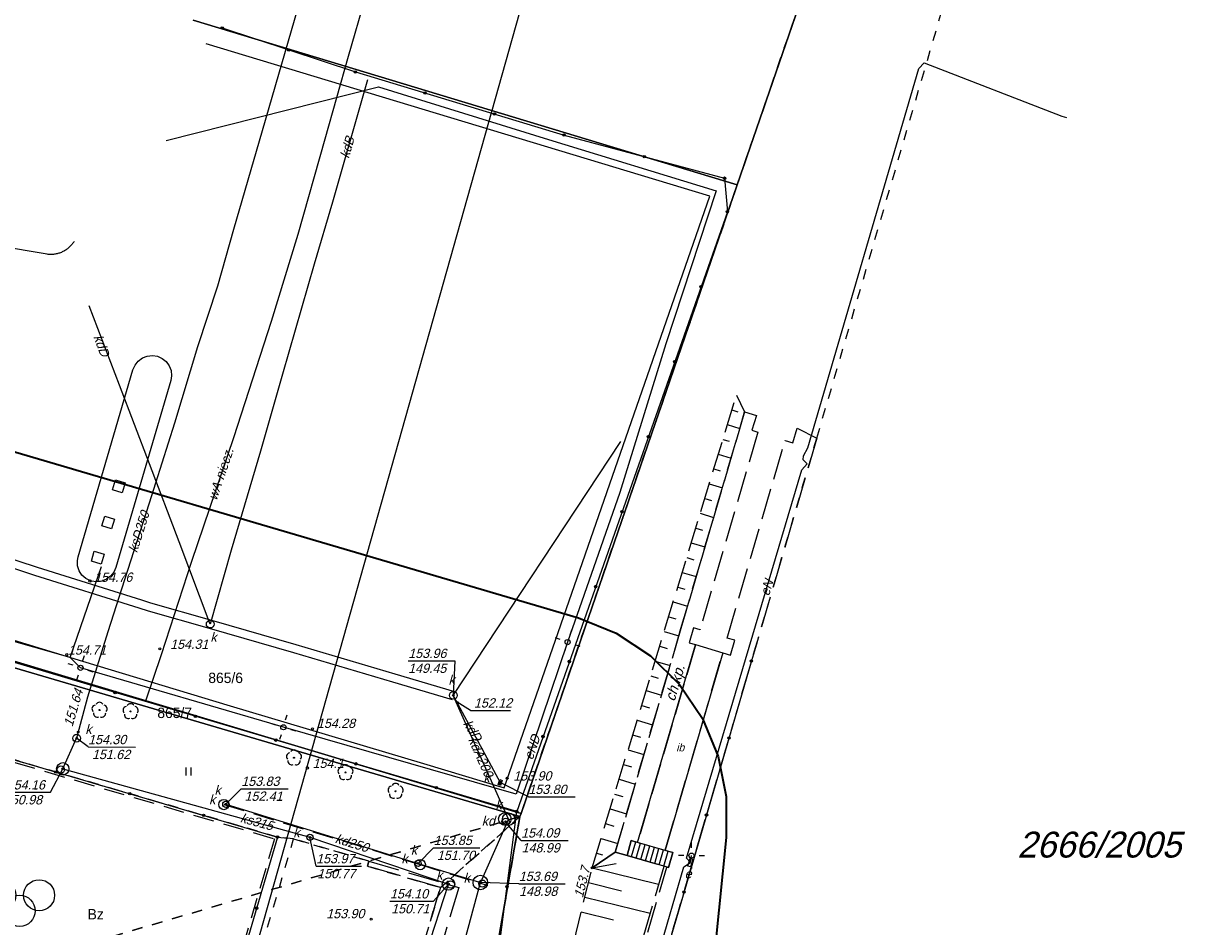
# Model space of a CAD drawing. Extents: x 7538282 to 7539561, y 5782854 to 5783989.
# Tile 27 of 32: x 7539198 to 7539312, y 5783650 to 5783737. Entities that reach past the tile are written whole.
import ezdxf

# ---------------------------------------------------------------- set-up
doc = ezdxf.new("R2010")
doc.units = 0
doc.header["$MEASUREMENT"] = 0
for name, pattern in [('4001', [0]), ('4002', [2, 1, -1]), ('4003', [3, 2, -1]), ('4004', [4, 3, -1])]:
    doc.linetypes.add(name, pattern=pattern)
for name, color, linetype in [('Budynki', 7, 'CONTINUOUS'), ('Drogi', 135, 'CONTINUOUS'), ('Dzialki', 7, 'CONTINUOUS'), ('Linie_napowietrzne', 184, 'CONTINUOUS'), ('ODGIK_1', 7, 'CONTINUOUS'), ('Ogrodzenia', 184, 'CONTINUOUS'), ('Projekty', 1, 'CONTINUOUS'), ('Roslinnosc', 104, 'CONTINUOUS'), ('Rzezba', 8, 'CONTINUOUS'), ('Uz_Energia', 1, 'CONTINUOUS'), ('Uz_Kanalizacja', 14, 'CONTINUOUS'), ('Uz_Woda', 5, 'CONTINUOUS'), ('Uzytki', 7, 'CONTINUOUS')]:
    doc.layers.add(name, color=color, linetype=linetype)

# ---------------------------------------------------------------- blocks, each defined once
blk = doc.blocks.new('1281')
at = {"layer": 'Ogrodzenia', "color": 184, "linetype": 'Continuous'}
for radius in [0.24, 0.16, 0.08]:
    blk.add_circle((0, 0), radius, dxfattribs=at)
blk = doc.blocks.new('1811')
at = {"layer": 'Rzezba', "color": 8, "linetype": 'Continuous'}
blk.add_circle((0, 0), 0.2, dxfattribs=at)
blk = doc.blocks.new('1422')
at = {"layer": 'Roslinnosc', "color": 104, "linetype": 'Continuous'}
blk.add_circle((0, 0), 0.1, dxfattribs=at)
for centre, start, end in [((-0.71, 0.23), 102.5, 221.75), ((0, 0.75), 30.19, 149.77), ((0.71, 0.23), 318.3, 77.49), ((-0.44, -0.61), 174.33, 293.45), ((0.44, -0.61), 246.24, 5.74)]:
    blk.add_arc(centre, 0.75, start, end, dxfattribs=at)
blk = doc.blocks.new('1726')
at = {"layer": 'Uz_Kanalizacja', "color": 14, "linetype": 'Continuous'}
for radius in [0.16, 0.08]:
    blk.add_circle((0, 0), radius, dxfattribs=at)
blk = doc.blocks.new('1363')
at = {"layer": 'Linie_napowietrzne', "color": 184, "linetype": 'Continuous'}
for p, q in [((0, 1.5), (0, 2.5)), ((-1.5, 0), (-2.5, 0)), ((1.5, 0), (2.5, 0)), ((0, -1.5), (0, -2.5))]:
    blk.add_line(p, q, dxfattribs=at)
blk = doc.blocks.new('1722')
at = {"layer": 'Uz_Kanalizacja', "color": 14, "linetype": 'Continuous'}
blk.add_circle((0, 0), 0.6, dxfattribs=at)
blk = doc.blocks.new('1812')
at = {"layer": 'Rzezba', "color": 8, "linetype": 'Continuous'}
blk.add_circle((0, 0), 0.2, dxfattribs=at)
blk = doc.blocks.new('1361')
at = {"layer": 'Linie_napowietrzne', "color": 184, "linetype": 'Continuous'}
blk.add_circle((0, 0), 0.5, dxfattribs=at)
blk = doc.blocks.new('1471')
at = {"layer": 'Roslinnosc', "color": 104, "linetype": 'Continuous'}
for centre in [(-7.5, 1.5), (0, 1.5), (7.5, 1.5), (-3.75, -1.5), (3.75, -1.5)]:
    blk.add_circle(centre, 3, dxfattribs=at)
blk = doc.blocks.new('1450')
at = {"layer": 'Roslinnosc', "color": 104, "linetype": 'Continuous'}
for p, q in [((-0.5, -0.75), (-0.5, 0.75)), ((0.5, -0.75), (0.5, 0.75))]:
    blk.add_line(p, q, dxfattribs=at)

msp = doc.modelspace()

# ---------------------------------------------------------------- linework, layer by layer
at = {"layer": 'Budynki', "color": 7, "linetype": '4001'}
msp.add_polyline3d([(7539257.488, 5783657.634, 0), (7539263.08, 5783676.71, 0), (7539263.088, 5783676.738, 0), (7539265.723, 5783675.95, 0), (7539265.72, 5783675.94, 0), (7539260.16, 5783656.88, 0), (7539260.155, 5783656.863, 0), (7539257.488, 5783657.634, 0)], dxfattribs=at)
at = {"layer": 'Drogi', "color": 8, "linetype": '4001'}
for p, q in [((7539264.46, 5783720.04), (7539215.84, 5783734.77)), ((7539244.6, 5783662.91), (7539264.46, 5783720.04)), ((7539200.479, 5783714.44), (7539195.452, 5783715.285)), ((7539202.012, 5783714.694), (7539201.933, 5783714.657)), ((7539202.09, 5783714.735), (7539202.012, 5783714.694)), ((7539202.166, 5783714.778), (7539202.09, 5783714.735)), ((7539202.241, 5783714.824), (7539202.166, 5783714.778)), ((7539202.315, 5783714.871), (7539202.241, 5783714.824)), ((7539202.385, 5783714.922), (7539202.315, 5783714.871)), ((7539202.456, 5783714.975), (7539202.385, 5783714.922)), ((7539202.524, 5783715.031), (7539202.456, 5783714.975)), ((7539202.59, 5783715.088), (7539202.524, 5783715.031)), ((7539202.655, 5783715.148), (7539202.59, 5783715.088)), ((7539202.716, 5783715.209), (7539202.655, 5783715.148)), ((7539202.777, 5783715.273), (7539202.716, 5783715.209)), ((7539202.835, 5783715.339), (7539202.777, 5783715.273)), ((7539202.89, 5783715.406), (7539202.835, 5783715.339)), ((7539202.944, 5783715.476), (7539202.89, 5783715.406)), ((7539202.995, 5783715.547), (7539202.944, 5783715.476)), ((7539203.044, 5783715.619), (7539202.995, 5783715.547)), ((7539203.08, 5783715.678), (7539203.044, 5783715.619)), ((7539200.566, 5783714.429), (7539200.479, 5783714.44)), ((7539200.653, 5783714.422), (7539200.566, 5783714.429)), ((7539200.741, 5783714.417), (7539200.653, 5783714.422)), ((7539200.828, 5783714.415), (7539200.741, 5783714.417)), ((7539200.916, 5783714.417), (7539200.828, 5783714.415)), ((7539201.004, 5783714.421), (7539200.916, 5783714.417)), ((7539201.091, 5783714.428), (7539201.004, 5783714.421)), ((7539201.178, 5783714.439), (7539201.091, 5783714.428)), ((7539201.265, 5783714.451), (7539201.178, 5783714.439)), ((7539201.351, 5783714.467), (7539201.265, 5783714.451)), ((7539201.436, 5783714.485), (7539201.351, 5783714.467)), ((7539201.521, 5783714.507), (7539201.436, 5783714.485)), ((7539201.606, 5783714.531), (7539201.521, 5783714.507)), ((7539201.689, 5783714.558), (7539201.606, 5783714.531)), ((7539201.772, 5783714.589), (7539201.689, 5783714.558)), ((7539201.853, 5783714.621), (7539201.772, 5783714.589)), ((7539201.933, 5783714.657), (7539201.853, 5783714.621)), ((7539209.683, 5783704.421), (7539210.148, 5783704.602)), ((7539210.148, 5783704.602), (7539210.644, 5783704.655)), ((7539210.644, 5783704.655), (7539211.13, 5783704.58)), ((7539211.13, 5783704.58), (7539211.587, 5783704.38)), ((7539208.77, 5783703.28), (7539208.97, 5783703.737)), ((7539208.97, 5783703.737), (7539209.281, 5783704.126)), ((7539209.281, 5783704.126), (7539209.683, 5783704.421)), ((7539211.587, 5783704.38), (7539211.975, 5783704.067)), ((7539211.975, 5783704.067), (7539212.27, 5783703.665)), ((7539212.27, 5783703.665), (7539212.449, 5783703.2)), ((7539203.47, 5783685.2), (7539208.77, 5783703.28)), ((7539212.43, 5783702.23), (7539207.1, 5783684.2)), ((7539212.502, 5783702.704), (7539212.43, 5783702.23)), ((7539212.449, 5783703.2), (7539212.502, 5783702.704)), ((7539203.404, 5783684.851), (7539203.47, 5783685.2)), ((7539203.424, 5783684.353), (7539203.404, 5783684.851)), ((7539203.575, 5783683.877), (7539203.424, 5783684.353)), ((7539207.1, 5783684.2), (7539206.911, 5783683.739)), ((7539203.845, 5783683.458), (7539203.575, 5783683.877)), ((7539204.215, 5783683.125), (7539203.845, 5783683.458)), ((7539204.66, 5783682.9), (7539204.215, 5783683.125)), ((7539204.76, 5783682.868), (7539204.66, 5783682.9)), ((7539205.253, 5783682.795), (7539204.76, 5783682.868)), ((7539205.748, 5783682.855), (7539205.253, 5783682.795)), ((7539206.21, 5783683.042), (7539205.748, 5783682.855)), ((7539206.607, 5783683.343), (7539206.21, 5783683.042)), ((7539206.911, 5783683.739), (7539206.607, 5783683.343)), ((7539190.335, 5783679.269), (7539203.895, 5783675.133)), ((7539203.895, 5783675.133), (7539218.156, 5783670.821)), ((7539218.156, 5783670.821), (7539236.836, 5783665.241)), ((7539236.836, 5783665.241), (7539244.6, 5783662.91)), ((7539256.913, 5783656.259), (7539257.327, 5783657.681)), ((7539257.359, 5783656.127), (7539257.773, 5783657.552)), ((7539257.805, 5783655.996), (7539258.22, 5783657.422)), ((7539258.252, 5783655.865), (7539258.667, 5783657.293)), ((7539258.698, 5783655.734), (7539259.113, 5783657.164)), ((7539259.144, 5783655.603), (7539259.56, 5783657.035)), ((7539259.59, 5783655.472), (7539260.007, 5783656.905)), ((7539260.036, 5783655.34), (7539260.453, 5783656.776))]:
    msp.add_line(p, q, dxfattribs=at)
at = {"layer": 'Drogi', "color": 8, "linetype": '4004'}
for p, q in [((7539261.68, 5783678.28), (7539267.83, 5783699.21)), ((7539267.83, 5783699.21), (7539268.96, 5783698.87)), ((7539268.96, 5783698.87), (7539268.54, 5783697.44)), ((7539272.49, 5783696.21), (7539272.91, 5783697.65)), ((7539272.91, 5783697.65), (7539274.8, 5783696.68)), ((7539269.1, 5783697.25), (7539263.53, 5783678.2)), ((7539268.54, 5783697.44), (7539269.104, 5783697.264)), ((7539274.8, 5783696.68), (7539268.97, 5783676.77)), ((7539269.104, 5783697.264), (7539269.1, 5783697.25)), ((7539266.148, 5783677.374), (7539271.74, 5783696.42)), ((7539271.74, 5783696.42), (7539271.746, 5783696.442)), ((7539271.746, 5783696.442), (7539272.49, 5783696.21)), ((7539262.9, 5783678.37), (7539262.48, 5783676.92)), ((7539263.524, 5783678.179), (7539262.9, 5783678.37)), ((7539255.34, 5783656.7), (7539261.68, 5783678.28)), ((7539263.53, 5783678.2), (7539263.524, 5783678.179)), ((7539266.88, 5783677.15), (7539266.148, 5783677.374)), ((7539263.08, 5783676.71), (7539257.488, 5783657.634)), ((7539262.48, 5783676.92), (7539263.088, 5783676.738)), ((7539263.088, 5783676.738), (7539263.08, 5783676.71)), ((7539266.46, 5783675.73), (7539266.88, 5783677.15)), ((7539268.97, 5783676.77), (7539268.48, 5783675.16)), ((7539268.48, 5783675.16), (7539250.68, 5783614.21)), ((7539260.16, 5783656.88), (7539265.72, 5783675.94)), ((7539265.72, 5783675.94), (7539265.723, 5783675.95)), ((7539265.723, 5783675.95), (7539266.46, 5783675.73)), ((7539256.88, 5783657.81), (7539256.5, 5783656.38)), ((7539257.488, 5783657.634), (7539256.88, 5783657.81)), ((7539260.155, 5783656.863), (7539260.16, 5783656.88)), ((7539260.89, 5783656.65), (7539260.155, 5783656.863)), ((7539231.41, 5783655.34), (7539231.54, 5783655.83)), ((7539231.54, 5783655.83), (7539240.22, 5783653.29)), ((7539256.5, 5783656.38), (7539255.34, 5783656.7)), ((7539260.48, 5783655.21), (7539260.89, 5783656.65)), ((7539238.45, 5783653.27), (7539231.41, 5783655.34)), ((7539248.39, 5783614.42), (7539260.328, 5783655.255, 150.907)), ((7539260.328, 5783655.255, 150.907), (7539260.48, 5783655.21)), ((7539236.34, 5783646.19), (7539238.45, 5783653.27)), ((7539240.22, 5783653.29), (7539237.92, 5783645.48))]:
    msp.add_line(p, q, dxfattribs=at)
at = {"layer": 'Drogi', "color": 8, "linetype": '4001'}
for points in [[(7539207.737, 5783691.395, 0), (7539206.788, 5783691.676, 0), (7539207.072, 5783692.635, 0), (7539208.021, 5783692.354, 0), (7539207.737, 5783691.395, 0)], [(7539206.707, 5783687.914, 0), (7539205.758, 5783688.195, 0), (7539206.039, 5783689.144, 0), (7539206.988, 5783688.863, 0), (7539206.707, 5783687.914, 0)], [(7539205.984, 5783685.469, 0), (7539205.7, 5783684.51, 0), (7539204.78, 5783684.79, 0), (7539205.034, 5783685.75, 0), (7539205.984, 5783685.469, 0)], [(7539256.88, 5783657.81, 0), (7539260.89, 5783656.65, 0), (7539260.48, 5783655.21, 0), (7539256.5, 5783656.38, 0), (7539256.88, 5783657.81, 0)]]:
    msp.add_polyline3d(points, dxfattribs=at)
at = {"layer": 'Dzialki', "color": 7, "linetype": '4001'}
for p, q in [((7539284.82, 5783772.65), (7539267.11, 5783721.13)), ((7539267.11, 5783721.13), (7539284.82, 5783772.65)), ((7539267.11, 5783721.13), (7539214.57, 5783737.03)), ((7539214.57, 5783737.03), (7539267.11, 5783721.13)), ((7539246.24, 5783660.44), (7539267.11, 5783721.13)), ((7539267.11, 5783721.13), (7539246.24, 5783660.44)), ((7539171.54, 5783682.85), (7539246.24, 5783660.44)), ((7539246.24, 5783660.44), (7539171.54, 5783682.85)), ((7539171.34, 5783682.14), (7539246.13, 5783660.12)), ((7539246.13, 5783660.12), (7539171.34, 5783682.14)), ((7539246.13, 5783660.12), (7539235.41, 5783598.4)), ((7539235.41, 5783598.4), (7539246.13, 5783660.12)), ((7539246.13, 5783660.12), (7539246.24, 5783660.44)), ((7539246.24, 5783660.44), (7539246.13, 5783660.12))]:
    msp.add_line(p, q, dxfattribs=at)
at = {"layer": 'ODGIK_1', "color": 230, "linetype": '4001'}
msp.add_polyline3d([(7539264.452, 5783802.841, 0), (7539419.329, 5783757.818, 0), (7539329.284, 5783511.997, 0), (7539187.014, 5783528.205, 0), (7539264.452, 5783802.841, 0)], dxfattribs=at)
at = {"layer": 'ODGIK_1', "color": 3, "linetype": '4001', "lineweight": 35}
msp.add_polyline3d([(7539176.986, 5783701.329, 0), (7539251.777, 5783679.313, 0), (7539255.439, 5783677.831, 0), (7539258.741, 5783675.648, 0), (7539261.546, 5783672.869, 0), (7539263.757, 5783669.586, 0), (7539265.267, 5783665.942, 0), (7539266.041, 5783662.068, 0), (7539266.032, 5783658.116, 0), (7539259.705, 5783595.28, 0)], dxfattribs=at)
at = {"layer": 'Ogrodzenia', "color": 184, "linetype": '4001'}
for p, q in [((7539217.38, 5783736.29), (7539230.24, 5783732.04)), ((7539230.24, 5783732.04), (7539250.39, 5783725.95)), ((7539250.39, 5783725.95), (7539265.9, 5783721.78)), ((7539265.9, 5783721.78), (7539266.16, 5783718.55)), ((7539266.16, 5783718.55), (7539245.82, 5783660.62)), ((7539207.05, 5783672.11), (7539197.33, 5783675)), ((7539268.48, 5783675.16), (7539261.98, 5783652.85)), ((7539245.82, 5783660.62), (7539207.05, 5783672.11)), ((7539179.93, 5783670.72), (7539222.72, 5783658.15)), ((7539240.23, 5783617.08), (7539245.82, 5783660.62)), ((7539222.72, 5783658.15), (7539214.68, 5783630.68)), ((7539261.98, 5783652.85), (7539250.68, 5783614.21))]:
    msp.add_line(p, q, dxfattribs=at)
at = {"layer": 'Projekty', "color": 14, "linetype": '4003'}
for p, q in [((7539217.545, 5783661.291), (7539236.501, 5783655.492)), ((7539236.501, 5783655.492), (7539242.838, 5783653.54))]:
    msp.add_line(p, q, dxfattribs=at)
at = {"layer": 'Projekty', "color": 14, "linetype": 'Continuous'}
for centre, radius in [((7539217.545, 5783661.291), 0.5), ((7539244.675, 5783659.896), 0.6), ((7539236.501, 5783655.492), 0.5)]:
    msp.add_circle(centre, radius, dxfattribs=at)
at = {"layer": 'Roslinnosc', "color": 104, "linetype": '4002'}
for points in [[(7539263.941, 5783600.131, 0), (7539263.42, 5783600.984, 0), (7539263.01, 5783601.69, 0), (7539262.526, 5783602.565, 0), (7539262.063, 5783603.451, 0), (7539261.623, 5783604.349, 0), (7539261.38, 5783604.87, 0), (7539260.981, 5783605.787, 0), (7539260.601, 5783606.712, 0), (7539260.24, 5783607.645, 0), (7539260.01, 5783608.27, 0), (7539259.681, 5783609.214, 0), (7539259.37, 5783610.165, 0), (7539259.079, 5783611.122, 0), (7539258.85, 5783611.93, 0), (7539250.72, 5783614.25, 151.492), (7539262.53, 5783654.69, 0), (7539268.91, 5783676.54, 151.45), (7539274.8, 5783696.68, 0), (7539288.87, 5783744.76, 0)], [(7539224.28, 5783657.97, 0), (7539231.54, 5783655.83, 0), (7539231.41, 5783655.34, 0), (7539238.45, 5783653.27, 0), (7539236.34, 5783646.19, 0), (7539225.08, 5783637.2, 0), (7539220.22, 5783638.6, 0), (7539220.44, 5783639.4, 0), (7539218.95, 5783639.86, 0), (7539224.28, 5783657.97, 0)]]:
    msp.add_polyline3d(points, dxfattribs=at)
at = {"layer": 'Roslinnosc', "color": 7, "linetype": '4003'}
msp.add_polyline3d([(7539180.08, 5783670.44, 0), (7539222.43, 5783657.98, 0), (7539214.52, 5783630.96, 0), (7539172.12, 5783643.42, 0), (7539180.08, 5783670.44, 0)], dxfattribs=at)
at = {"layer": 'Rzezba', "color": 8, "linetype": '4001'}
for p, q in [((7539266.595, 5783699.413), (7539267.189, 5783699.232)), ((7539266.159, 5783697.986), (7539267.362, 5783697.619)), ((7539265.724, 5783696.558), (7539266.333, 5783696.373)), ((7539265.289, 5783695.131), (7539266.521, 5783694.755)), ((7539264.853, 5783693.704), (7539265.477, 5783693.514)), ((7539264.418, 5783692.277), (7539265.68, 5783691.892)), ((7539263.983, 5783690.85), (7539264.621, 5783690.655)), ((7539263.548, 5783689.422), (7539264.838, 5783689.029)), ((7539263.112, 5783687.995), (7539263.765, 5783687.796)), ((7539262.677, 5783686.568), (7539263.997, 5783686.165)), ((7539262.242, 5783685.141), (7539262.909, 5783684.937)), ((7539261.806, 5783683.714), (7539263.156, 5783683.302)), ((7539261.371, 5783682.287), (7539262.053, 5783682.079)), ((7539260.936, 5783680.859), (7539262.314, 5783680.439)), ((7539260.5, 5783679.432), (7539261.197, 5783679.22)), ((7539260.065, 5783678.005), (7539261.473, 5783677.576)), ((7539259.63, 5783676.578), (7539260.341, 5783676.361)), ((7539259.194, 5783675.151), (7539260.632, 5783674.712)), ((7539258.759, 5783673.723), (7539259.485, 5783673.502)), ((7539258.324, 5783672.296), (7539259.791, 5783671.849)), ((7539257.888, 5783670.869), (7539258.629, 5783670.643)), ((7539257.453, 5783669.442), (7539258.949, 5783668.986)), ((7539257.018, 5783668.015), (7539257.773, 5783667.784)), ((7539256.582, 5783666.588), (7539258.108, 5783666.122)), ((7539256.147, 5783665.16), (7539256.917, 5783664.925)), ((7539255.712, 5783663.733), (7539257.267, 5783663.259)), ((7539255.277, 5783662.306), (7539256.061, 5783662.067)), ((7539254.841, 5783660.879), (7539256.426, 5783660.395)), ((7539254.406, 5783659.452), (7539255.206, 5783659.208)), ((7539253.971, 5783658.024), (7539255.584, 5783657.532)), ((7539253.1, 5783655.17), (7539255.425, 5783655.591)), ((7539253.535, 5783656.597), (7539254.107, 5783656.423)), ((7539253.1, 5783655.17), (7539259.52, 5783653.593)), ((7539252.752, 5783653.754), (7539255.93, 5783652.973)), ((7539252.404, 5783652.338), (7539258.695, 5783650.792)), ((7539252.056, 5783650.922), (7539255.169, 5783650.157))]:
    msp.add_line(p, q, dxfattribs=at)
at = {"layer": 'Rzezba', "color": 8, "linetype": '4004'}
for points in [[(7539255.34, 5783656.7, 0), (7539253.1, 5783655.17, 153.66), (7539267.03, 5783700.84, 153.455), (7539267.83, 5783699.21, 0), (7539261.68, 5783678.28, 0), (7539255.34, 5783656.7, 0)], [(7539239.91, 5783598.7, 153.481), (7539239.88, 5783601.36, 153.424), (7539253.1, 5783655.17, 153.66), (7539255.34, 5783656.7, 0), (7539256.5, 5783656.38, 0), (7539260.036, 5783655.34, 0), (7539260.03, 5783655.32, 0), (7539242.43, 5783595.65, 151.238), (7539239.91, 5783598.7, 153.481)]]:
    msp.add_polyline3d(points, dxfattribs=at)
at = {"layer": 'Uz_Energia', "color": 1, "linetype": '4001'}
for p, q in [((7539284.64, 5783732.38), (7539285.16, 5783732.91)), ((7539285.16, 5783732.91), (7539298.45, 5783727.76)), ((7539273.94, 5783695.75), (7539284.64, 5783732.38)), ((7539211.958, 5783725.42), (7539232.466, 5783730.615)), ((7539232.466, 5783730.615), (7539248.904, 5783725.511)), ((7539298.45, 5783727.76), (7539298.92, 5783727.63)), ((7539248.904, 5783725.511), (7539265.093, 5783720.57)), ((7539265.093, 5783720.57), (7539260.226, 5783705.791)), ((7539260.226, 5783705.791), (7539255.77, 5783691.429)), ((7539273.52, 5783694.97), (7539273.94, 5783695.75)), ((7539273.47, 5783694.58), (7539273.52, 5783694.97)), ((7539273.88, 5783694.19), (7539273.47, 5783694.58)), ((7539262.23, 5783656.12), (7539273.34, 5783693.62)), ((7539273.34, 5783693.62), (7539273.88, 5783694.19)), ((7539255.77, 5783691.429), (7539250.735, 5783676.98)), ((7539202.698, 5783675.488), (7539170.16, 5783684.705)), ((7539202.698, 5783675.488), (7539205.721, 5783684.276)), ((7539250.735, 5783676.98), (7539245.784, 5783662.283)), ((7539203.699, 5783674.5), (7539202.698, 5783675.488)), ((7539223.29, 5783668.755), (7539203.699, 5783674.5)), ((7539245.784, 5783662.283), (7539223.29, 5783668.755)), ((7539261.96, 5783655.26), (7539262.6, 5783655.7)), ((7539262.6, 5783655.7), (7539262.23, 5783656.12)), ((7539262.6, 5783655.7), (7539262.7, 5783656.36)), ((7539256.22, 5783635.63), (7539261.96, 5783655.26))]:
    msp.add_line(p, q, dxfattribs=at)
msp.add_polyline3d([(7539262.57, 5783656.1, 0), (7539262.82, 5783656.03, 0), (7539262.6, 5783655.26, 0), (7539262.35, 5783655.34, 0), (7539262.57, 5783656.1, 0)], dxfattribs=at)
at = {"layer": 'Uz_Kanalizacja', "color": 14, "linetype": '4001'}
for p, q in [((7539224.977, 5783739.261), (7539220.964, 5783725.362)), ((7539231.413, 5783731.285), (7539228.036, 5783719.461)), ((7539220.964, 5783725.362), (7539218.464, 5783716.825)), ((7539228.036, 5783719.461), (7539226.268, 5783713.489)), ((7539218.464, 5783716.825), (7539216.942, 5783711.344)), ((7539226.268, 5783713.489), (7539223.202, 5783702.847)), ((7539216.942, 5783711.344), (7539214.993, 5783705.48)), ((7539207.458, 5783701.798), (7539204.554, 5783709.458)), ((7539214.993, 5783705.48), (7539212.774, 5783698.125)), ((7539223.202, 5783702.847), (7539221.094, 5783695.423)), ((7539210.351, 5783694.208), (7539207.458, 5783701.798)), ((7539212.774, 5783698.125), (7539210.348, 5783690.408)), ((7539221.094, 5783695.423), (7539218.26, 5783685.863)), ((7539239.7, 5783671.831), (7539255.87, 5783696.35)), ((7539213.224, 5783686.668), (7539210.351, 5783694.208)), ((7539210.348, 5783690.408), (7539208.243, 5783683.903)), ((7539192.533, 5783686.514), (7539199.506, 5783684.203)), ((7539216.23, 5783678.718), (7539213.224, 5783686.668)), ((7539192.307, 5783685.746), (7539199.26, 5783683.441)), ((7539218.26, 5783685.863), (7539216.23, 5783678.718)), ((7539199.506, 5783684.203), (7539209.587, 5783681.053)), ((7539199.26, 5783683.441), (7539209.345, 5783680.291)), ((7539208.243, 5783683.903), (7539206.355, 5783677.97)), ((7539209.587, 5783681.053), (7539210.464, 5783680.771)), ((7539210.464, 5783680.771), (7539216.34, 5783679.102)), ((7539209.345, 5783680.291), (7539210.232, 5783680.005)), ((7539210.232, 5783680.005), (7539216.12, 5783678.334)), ((7539216.12, 5783678.334), (7539224.265, 5783675.971)), ((7539216.34, 5783679.102), (7539224.489, 5783676.739)), ((7539206.355, 5783677.97), (7539204.379, 5783671.666)), ((7539224.489, 5783676.739), (7539234.041, 5783673.915)), ((7539224.265, 5783675.971), (7539233.815, 5783673.147)), ((7539234.041, 5783673.915), (7539239.813, 5783672.215)), ((7539233.815, 5783673.147), (7539239.587, 5783671.447)), ((7539204.379, 5783671.666), (7539203.327, 5783667.699)), ((7539239.7, 5783671.831), (7539244.22, 5783663.42)), ((7539245.04, 5783659.88, 154.183), (7539239.7, 5783671.831)), ((7539201.989, 5783664.743, 154.161), (7539203.327, 5783667.699)), ((7539201.989, 5783664.743, 154.161), (7539225.86, 5783658.13, 153.968)), ((7539217.73, 5783661.32, 153.836), (7539236.3, 5783655.61, 153.847)), ((7539245.04, 5783659.88, 154.183), (7539242.31, 5783653.76, 150.231)), ((7539225.86, 5783658.13, 153.968), (7539239.239, 5783653.608, 150.374)), ((7539236.3, 5783655.61, 153.847), (7539242.31, 5783653.76, 153.682)), ((7539233.13, 5783634.8, 153.881), (7539239.239, 5783653.608, 150.374)), ((7539238.2, 5783638.5, 153.451), (7539242.31, 5783653.76, 150.231))]:
    msp.add_line(p, q, dxfattribs=at)
at = {"layer": 'Uz_Kanalizacja', "color": 14, "linetype": 'Continuous'}
for p, q in [((7539235.342, 5783675.173), (7539239.844, 5783675.171)), ((7539239.844, 5783675.171), (7539239.7, 5783671.831)), ((7539241.36, 5783670.389), (7539240.077, 5783671.168)), ((7539241.36, 5783670.389), (7539245.219, 5783670.387)), ((7539204.437, 5783666.849), (7539203.327, 5783667.699)), ((7539204.437, 5783666.849), (7539209.003, 5783666.847)), ((7539200.794, 5783662.473), (7539201.989, 5783664.743)), ((7539244.142, 5783663.579), (7539244.379, 5783663.498)), ((7539196.312, 5783662.475), (7539200.794, 5783662.473)), ((7539219.23, 5783662.82), (7539217.73, 5783661.32)), ((7539219.23, 5783662.82), (7539223.748, 5783662.818)), ((7539244.061, 5783663.342), (7539244.298, 5783663.261)), ((7539244.102, 5783663.461), (7539244.338, 5783663.379)), ((7539246.95, 5783662.04), (7539244.22, 5783663.42)), ((7539246.95, 5783662.04), (7539251.47, 5783662.038)), ((7539246.253, 5783657.833), (7539244.75, 5783659.63)), ((7539226.457, 5783655.347), (7539225.86, 5783658.13)), ((7539237.8, 5783657.11), (7539236.3, 5783655.61)), ((7539237.8, 5783657.11), (7539242.256, 5783657.108)), ((7539246.253, 5783657.833), (7539250.781, 5783657.831)), ((7539226.457, 5783655.347), (7539230.844, 5783655.345)), ((7539237.803, 5783651.949), (7539239.239, 5783653.608)), ((7539246.023, 5783653.641), (7539242.31, 5783653.76)), ((7539246.023, 5783653.641), (7539250.513, 5783653.639)), ((7539233.585, 5783651.951), (7539237.803, 5783651.949))]:
    msp.add_line(p, q, dxfattribs=at)
msp.add_lwpolyline([(7539244.419, 5783663.616), (7539244.257, 5783663.143), (7539244.021, 5783663.224), (7539244.183, 5783663.697), (7539244.419, 5783663.616)], dxfattribs=at)
for centre, radius in [((7539216.23, 5783678.718), 0.375), ((7539239.7, 5783671.831), 0.375), ((7539203.327, 5783667.699), 0.375), ((7539201.989, 5783664.743), 0.6), ((7539201.81, 5783664.68), 0.35), ((7539245.04, 5783659.88), 0.6), ((7539244.75, 5783659.63), 0.35), ((7539242.31, 5783653.76), 0.7), ((7539239.239, 5783653.608), 0.6), ((7539239.45, 5783653.58), 0.35), ((7539242.51, 5783653.65), 0.35)]:
    msp.add_circle(centre, radius, dxfattribs=at)
at = {"layer": 'Uz_Woda', "color": 5, "linetype": '4001'}
for p, q in [((7539229.577, 5783733.573), (7539232.037, 5783742.15)), ((7539227.313, 5783725.577), (7539229.577, 5783733.573)), ((7539224.707, 5783716.368), (7539227.313, 5783725.577)), ((7539222.136, 5783707.96), (7539224.707, 5783716.368)), ((7539218.514, 5783696.755), (7539222.136, 5783707.96)), ((7539214.458, 5783684.786), (7539218.514, 5783696.755)), ((7539211.531, 5783675.776), (7539214.458, 5783684.786)), ((7539210.024, 5783671.305), (7539211.531, 5783675.776))]:
    msp.add_line(p, q, dxfattribs=at)
at = {"layer": 'Uzytki', "color": 184, "linetype": '4002'}
for points in [[(7539284.82, 5783772.65, 0), (7539267.11, 5783721.13, 0), (7539246.24, 5783660.44, 0), (7539246.13, 5783660.12, 0), (7539238.45, 5783653.27, 0), (7539231.41, 5783655.34, 0), (7539231.54, 5783655.83, 0), (7539224.28, 5783657.97, 0), (7539222.72, 5783658.15, 0), (7539179.93, 5783670.72, 0)], [(7539284.82, 5783772.65, 0), (7539393.57, 5783740.85, 0), (7539397.98, 5783731.03, 0), (7539399.77, 5783714.8, 0), (7539397.98, 5783700.29, 0), (7539389.7, 5783678.23, 0), (7539346.15, 5783581.8, 0), (7539339.45, 5783567.17, 0), (7539340.56, 5783555.21, 0), (7539343.58, 5783548.36, 0), (7539342.64, 5783535.98, 0), (7539320.04, 5783544.82, 0), (7539311.21, 5783546.52, 0), (7539283.89, 5783555.6, 0), (7539227.9, 5783548.33, 0), (7539239.8, 5783597.29, 0), (7539235.41, 5783598.4, 0), (7539246.13, 5783660.12, 0), (7539246.24, 5783660.44, 0), (7539267.11, 5783721.13, 0), (7539284.82, 5783772.65, 0)], [(7539238.45, 5783653.27, 0), (7539236.34, 5783646.19, 0), (7539225.08, 5783637.2, 0), (7539220.22, 5783638.6, 0), (7539220.44, 5783639.4, 0), (7539218.95, 5783639.86, 0), (7539217.483, 5783640.278, 0), (7539214.68, 5783630.68, 0), (7539212.519, 5783631.317, 0), (7539211.521, 5783631.609, 0), (7539177.591, 5783641.555, 0), (7539174.29, 5783642.522, 0), (7539171.82, 5783643.24, 0), (7539179.93, 5783670.72, 0), (7539222.72, 5783658.15, 0), (7539224.28, 5783657.97, 0), (7539231.54, 5783655.83, 0), (7539231.41, 5783655.34, 0), (7539238.45, 5783653.27, 0)], [(7539246.13, 5783660.12, 0), (7539235.41, 5783598.4, 0), (7539239.8, 5783597.29, 0), (7539227.9, 5783548.33, 0), (7539214.64, 5783546.61, 0), (7539138.94, 5783561.3, 0), (7539129.1, 5783559.07, 0), (7539126.87, 5783558.71, 0), (7539119.29, 5783560.47, 0), (7539114.18, 5783558.12, 0), (7539123.24, 5783588.68, 0), (7539096.02, 5783595.66, 0), (7539087.3, 5783561.6, 0), (7539060.67, 5783567.55, 0), (7539032.45, 5783573.86, 0), (7539025.23, 5783575.47, 0), (7539022.92, 5783576.04, 0), (7539015.37, 5783577.86, 0)], [(7539177.591, 5783641.555, 0), (7539211.521, 5783631.609, 0), (7539212.519, 5783631.317, 0), (7539214.68, 5783630.68, 0), (7539217.483, 5783640.278, 0), (7539218.95, 5783639.86, 0), (7539220.44, 5783639.4, 0), (7539220.22, 5783638.6, 0), (7539225.08, 5783637.2, 0), (7539236.34, 5783646.19, 0), (7539238.45, 5783653.27, 0), (7539246.13, 5783660.12, 0), (7539112.771, 5783620.928, 0)], [(7539112.771, 5783620.928, 0), (7539246.13, 5783660.12, 0)]]:
    msp.add_polyline3d(points, dxfattribs=at)

# ---------------------------------------------------------------- block references
at = {"layer": 'Linie_napowietrzne', "color": 184, "xscale": 0.5, "yscale": 0.5, "zscale": 0.5}
for p, rotation in [((7539250.735, 5783676.98), 160.984393), ((7539203.699, 5783674.5), 71.56113900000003), ((7539223.29, 5783668.755), 73.25693799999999)]:
    msp.add_blockref('1363', p, dxfattribs=dict(at, rotation=rotation))
for name, p in [('1361', (7539250.735, 5783676.98)), ('1361', (7539203.699, 5783674.5)), ('1361', (7539223.29, 5783668.755)), ('1363', (7539262.7, 5783656.36)), ('1361', (7539262.7, 5783656.36))]:
    msp.add_blockref(name, p, dxfattribs=at)
at = {"layer": 'Ogrodzenia', "color": 184, "xscale": 0.5, "yscale": 0.5, "zscale": 0.5}
for p in [(7539217.38, 5783736.29), (7539223.81, 5783734.165), (7539230.24, 5783732.04), (7539230.24, 5783732.04), (7539236.957, 5783730.01), (7539243.673, 5783727.98), (7539250.39, 5783725.95), (7539250.39, 5783725.95), (7539258.145, 5783723.865), (7539265.9, 5783721.78), (7539265.9, 5783721.78), (7539266.16, 5783718.55), (7539266.16, 5783718.55), (7539263.617, 5783711.309), (7539261.075, 5783704.067), (7539258.533, 5783696.826), (7539255.99, 5783689.585), (7539253.447, 5783682.344), (7539250.905, 5783675.103), (7539268.48, 5783675.16), (7539207.05, 5783672.11), (7539207.05, 5783672.11), (7539214.804, 5783669.812), (7539222.558, 5783667.514), (7539248.363, 5783667.861), (7539266.313, 5783667.723), (7539230.312, 5783665.216), (7539201.325, 5783664.435), (7539208.457, 5783662.34), (7539238.066, 5783662.918), (7539215.588, 5783660.245), (7539245.82, 5783660.62), (7539245.82, 5783660.62), (7539264.147, 5783660.287), (7539222.72, 5783658.15), (7539222.72, 5783658.15), (7539244.888, 5783653.363), (7539261.98, 5783652.85), (7539261.98, 5783652.85), (7539220.71, 5783651.283)]:
    msp.add_blockref('1281', p, dxfattribs=at)
at = {"layer": 'Roslinnosc', "color": 104, "xscale": 0.5, "yscale": 0.5, "zscale": 0.5}
for name, p in [('1422', (7539205.54, 5783670.42)), ('1422', (7539208.54, 5783670.28)), ('1422', (7539224.32, 5783665.81)), ('1450', (7539214.144, 5783664.483)), ('1422', (7539229.29, 5783664.39)), ('1422', (7539234.13, 5783662.58)), ('1471', (7539195.953, 5783651.775)), ('1471', (7539195.953, 5783651.775))]:
    msp.add_blockref(name, p, dxfattribs=at)
at = {"layer": 'Rzezba', "color": 8, "xscale": 0.5, "yscale": 0.5, "zscale": 0.5}
for name, p in [('1811', (7539204.614, 5783682.879, 154.761)), ('1811', (7539211.36, 5783676.325, 154.311)), ('1811', (7539202.384, 5783675.763, 154.711)), ('1811', (7539226.095, 5783668.607, 154.281)), ('1812', (7539225.61, 5783664.82, 154.121)), ('1811', (7539244.91, 5783663.827, 153.901)), ('1812', (7539253.1, 5783655.17, 153.66)), ('1811', (7539231.76, 5783650.23, 153.901))]:
    msp.add_blockref(name, p, dxfattribs=at)
at = {"layer": 'Uz_Kanalizacja', "color": 14, "xscale": 0.5, "yscale": 0.5, "zscale": 0.5}
for name, p in [('1726', (7539239.7, 5783671.831)), ('1726', (7539240.077, 5783671.168)), ('1726', (7539203.483, 5783668.3)), ('1726', (7539203.327, 5783667.699)), ('1726', (7539201.989, 5783664.743, 154.161)), ('1722', (7539217.73, 5783661.32, 153.836)), ('1726', (7539217.73, 5783661.32, 153.836)), ('1726', (7539244.75, 5783659.63, 154.09)), ('1722', (7539225.86, 5783658.13, 153.968)), ('1726', (7539225.86, 5783658.13, 153.968)), ('1722', (7539236.3, 5783655.61, 153.847)), ('1726', (7539236.3, 5783655.61, 153.847)), ('1726', (7539239.239, 5783653.608, 150.374)), ('1726', (7539242.31, 5783653.76, 153.682))]:
    msp.add_blockref(name, p, dxfattribs=at)
at = {"layer": 'Uz_Kanalizacja', "color": 14, "xscale": 0.5, "yscale": 0.5, "zscale": 0.5, "rotation": 341.049994}
msp.add_blockref('1726', (7539244.22, 5783663.42), dxfattribs=at)

# ---------------------------------------------------------------- texts
at = {"layer": 'Budynki', "color": 7, "oblique": 15}
msp.add_text('ib', height=0.75, dxfattribs=at).set_placement((7539261.223, 5783666.425))
at = {"layer": 'Drogi', "color": 8, "oblique": 15}
msp.add_text('ch.kp.', height=1, rotation=73.62771, dxfattribs=at).set_placement((7539261.068, 5783671.187))
at = {"layer": 'Dzialki', "color": 7}
for s, p in [('865/6', (7539216.044, 5783673.026)), ('865/7', (7539211.123, 5783669.646))]:
    msp.add_text(s, height=1, dxfattribs=at).set_placement(p)
at = {"layer": 'ODGIK_1', "color": 7, "oblique": 15}
msp.add_text('2666/2005', height=2.5, dxfattribs=at).set_placement((7539294.161, 5783656.169))
at = {"layer": 'Rzezba', "color": 8, "oblique": 15}
for s, p in [('154.76', (7539205.024, 5783682.799)), ('154.31', (7539212.36, 5783676.325)), ('154.71', (7539202.494, 5783675.763)), ('154.28', (7539226.535, 5783668.687)), ('154.1', (7539226.11, 5783664.82)), ('153.90', (7539245.49, 5783663.607)), ('153.90', (7539227.433, 5783650.304))]:
    msp.add_text(s, height=0.9, dxfattribs=at).set_placement(p)
msp.add_text('153.7', height=0.9, rotation=76.15706, dxfattribs=at).set_placement((7539252.205, 5783652.224))
at = {"layer": 'Uz_Energia', "color": 1, "oblique": 15}
for s, rotation, p in [('eN', 73.4972, (7539270.179, 5783681.366)), ('eND', 71.38279, (7539247.353, 5783665.533)), ('e', 359.97, (7539262.04, 5783654.16))]:
    msp.add_text(s, height=0.9, rotation=rotation, dxfattribs=at).set_placement(p)
at = {"layer": 'Uz_Kanalizacja', "color": 14, "oblique": 15}
for s, rotation, p in [('kdB', 74.05, (7539229.607, 5783723.635)), ('kdD', 290.45631, (7539204.935, 5783706.471)), ('ksD250', 72.34788, (7539209.148, 5783685.55)), ('k', 359.97, (7539216.246, 5783677.018)), ('153.96', 359.97, (7539235.352, 5783675.443)), ('149.45', 359.97, (7539235.341, 5783674.003)), ('k', 359.97, (7539239.236, 5783672.881)), ('151.64', 73.58001, (7539202.922, 5783668.737)), (' 152.12', 359.97, (7539241.36, 5783670.659)), ('kdD', 302.2, (7539240.61, 5783669.113)), ('k', 359.97, (7539204.163, 5783668.109)), ('154.30', 359.97, (7539204.437, 5783667.119)), ('kdA200', 294.07625, (7539241.11, 5783667.573)), ('151.62', 359.97, (7539204.812, 5783665.679)), ('154.16', 359.97, (7539196.584, 5783662.745)), ('153.83', 359.97, (7539219.23, 5783663.09)), ('k', 359.97, (7539242.605, 5783663.42)), ('152.41', 359.97, (7539219.535, 5783661.65)), ('153.80', 359.97, (7539246.95, 5783662.31)), ('150.98', 359.97, (7539196.311, 5783661.305)), ('k', 359.97, (7539216.115, 5783661.32)), ('ks315', 344.76504, (7539219.066, 5783659.612)), ('kd', 359.97, (7539242.448, 5783659.255)), ('k', 359.97, (7539224.245, 5783658.13)), ('154.09', 359.97, (7539246.253, 5783658.103)), ('kd250', 342.90811, (7539228.222, 5783657.623)), ('153.85', 359.97, (7539237.8, 5783657.38)), ('151.70', 359.97, (7539238.114, 5783655.94)), ('148.99', 359.97, (7539246.293, 5783656.663)), ('153.97', 359.97, (7539226.457, 5783655.617)), ('k', 359.97, (7539234.685, 5783655.61)), ('150.77', 359.97, (7539226.561, 5783654.177)), ('k', 359.97, (7539238.054, 5783654.031)), ('k', 359.97, (7539240.695, 5783653.76)), ('153.69', 359.97, (7539246.023, 5783653.911)), ('148.98', 359.97, (7539246.059, 5783652.471)), ('154.10', 359.97, (7539233.585, 5783652.221)), ('150.71', 359.97, (7539233.701, 5783650.781))]:
    msp.add_text(s, height=0.9, rotation=rotation, dxfattribs=at).set_placement(p)
for p in [(7539216.642, 5783662.236), (7539243.772, 5783660.841), (7539235.598, 5783656.437)]:
    msp.add_text('k', height=0.9, dxfattribs=at).set_placement(p)
at = {"layer": 'Uz_Woda', "color": 5, "oblique": 15}
msp.add_text('wA-niecz.', height=0.9, rotation=71.27975, dxfattribs=at).set_placement((7539216.838, 5783690.605))
at = {"layer": 'Uzytki', "color": 184}
msp.add_text('Bz', height=1, dxfattribs=at).set_placement((7539204.39, 5783650.2))

doc.saveas('drawing.dxf')
